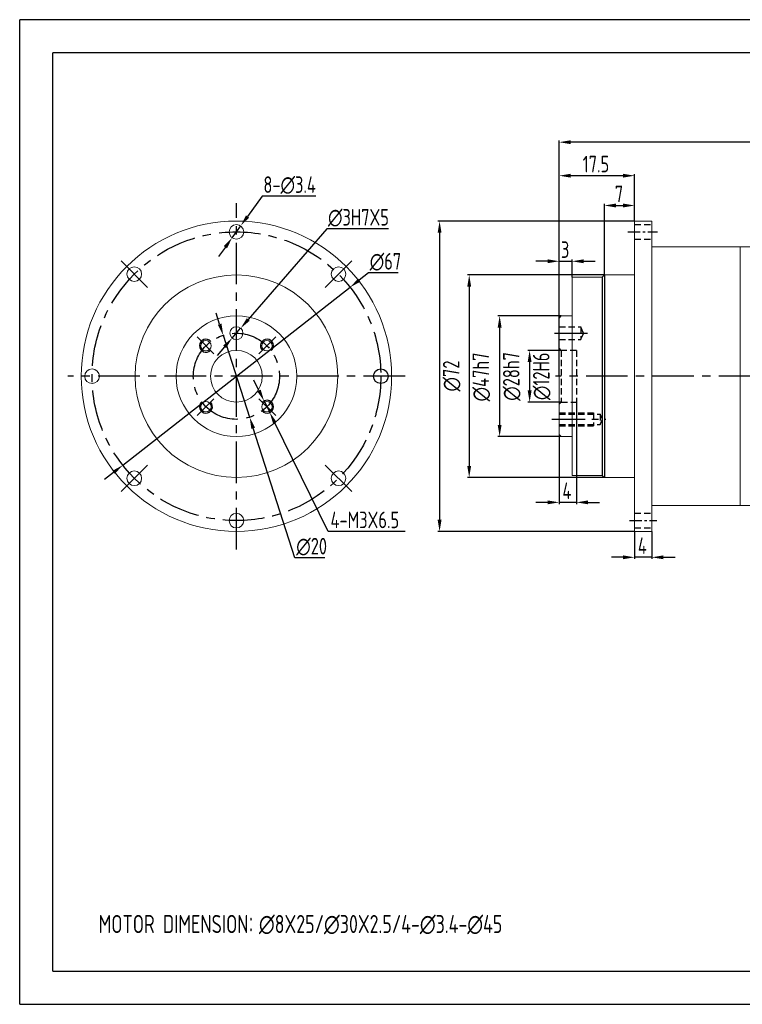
# Model space of a CAD drawing. Header units: millimetres. Extents: x -8 to 315, y -8 to 221.
# Tile 1 of 3: x -8 to 160, y -8 to 221. Entities that reach past the tile are written whole.
import ezdxf

# ---------------------------------------------------------------- set-up
doc = ezdxf.new("R2010")
doc.units = ezdxf.units.MM
doc.header["$LTSCALE"] = 7.692308
for name, pattern in [('CENTER', [2, 1.25, -0.25, 0.25, -0.25]), ('DASHED', [0.75, 0.5, -0.25]), ('HIDDEN', [9.525, 6.35, -3.175])]:
    doc.linetypes.add(name, pattern=pattern)
doc.layers.get('0').update_dxf_attribs({"lineweight": 20})
for name, color, linetype in [('2细线层', 4, 'Continuous'), ('3中心线层', 1, 'CENTER'), ('4虚线层', 6, 'DASHED'), ('7标注层', 4, 'Continuous'), ('AM_0', 7, 'Continuous'), ('DIM', 3, 'Continuous'), ('中心', 1, 'CENTER'), ('图框层', 7, 'Continuous'), ('轮廓', 7, 'Continuous')]:
    doc.layers.add(name, color=color, linetype=linetype)
doc.styles.get("Standard").update_dxf_attribs({"font": 'isocp.shx', "width": 0.8, "bigfont": 'gbcbig.shx'})
doc.styles.add('TH_GBDIM', font='isocp.shx', dxfattribs={"width": 0.8, "bigfont": 'gbcbig.shx'})

msp = doc.modelspace()

# ---------------------------------------------------------------- linework, layer by layer
at = {"linetype": 'Continuous'}
for p, q in [((134.9467, 174.0411), (138.9467, 174.0411)), ((134.9467, 174.0411), (134.9467, 172.2911)), ((138.9467, 174.0411), (138.9467, 172.2911)), ((134.9467, 108.2911), (134.9467, 172.2911)), ((138.9467, 172.2911), (138.9467, 103.7911)), ((134.9467, 167.7911), (134.9467, 161.5411)), ((138.9467, 168.0411), (159.5515, 168.0396)), ((138.9467, 168.0399), (181.4465, 168.0365)), ((120.4467, 161.0411), (127.4467, 161.0411)), ((127.9467, 161.5411), (127.4467, 161.0411)), ((127.9467, 161.5411), (134.9467, 161.5411)), ((117.9467, 152.0411), (117.4467, 151.5411)), ((117.4467, 151.5411), (117.4467, 124.5411)), ((117.9467, 152.0411), (120.4467, 152.0411)), ((117.9467, 124.0411), (117.4467, 124.5411)), ((117.9467, 124.0411), (120.4467, 124.0411)), ((117.9467, 124.0411), (120.4467, 124.0411)), ((127.4467, 115.0411), (127.9467, 114.5411)), ((134.9467, 114.5411), (127.9467, 114.5411)), ((134.9467, 103.7911), (134.9467, 108.2911)), ((159.5515, 108.0418), (138.9467, 108.0411)), ((181.4465, 108.0399), (138.9467, 108.0399)), ((134.9467, 103.7911), (134.9467, 102.0411)), ((138.9467, 103.7911), (138.9467, 102.0411)), ((138.9467, 102.0376), (134.9467, 102.0376))]:
    msp.add_line(p, q, dxfattribs=at)
for p, q in [((159.4467, 168.0388), (159.4467, 108.0411)), ((120.4467, 161.0411), (120.4467, 115.0411)), ((120.4467, 153.0411), (120.4467, 152.0411)), ((120.4467, 123.0411), (120.4467, 124.0411)), ((127.4467, 115.0411), (120.4467, 115.0411))]:
    msp.add_line(p, q)
for centre, radius in [((42.5867, 138.0399), 36), ((42.5867, 171.5399), 1.7), ((18.8986, 161.728), 1.7), ((66.2748, 161.728), 1.7), ((42.5867, 138.0399), 23.5), ((42.5867, 138.0399), 14), ((42.5867, 138.0399), 6), ((9.0867, 138.0399), 1.7), ((18.8986, 114.3519), 1.7), ((66.2748, 114.3519), 1.7), ((42.5867, 104.5399), 1.7)]:
    msp.add_circle(centre, radius)
for centre, radius in [((42.5867, 148.0399), 1.5), ((35.5156, 145.111), 1.2), ((49.6577, 145.111), 1.2), ((35.5156, 130.9689), 1.2), ((49.6577, 130.9689), 1.2)]:
    msp.add_circle(centre, radius, dxfattribs=at)
at = {"layer": '2细线层'}
for p, q in [((-7.6923, -7.6923), (-7.6923, 220.7692)), ((315.3846, 220.7692), (-7.6923, 220.7692)), ((-7.6923, -7.6923), (315.3846, -7.6923))]:
    msp.add_line(p, q, dxfattribs=at)
for centre, start, end in [((35.5156, 145.111), 40.698778, 315), ((49.6577, 145.111), 310.698778, 225), ((35.5156, 130.9689), 130.698778, 45), ((49.6577, 130.9689), 220.698778, 135)]:
    msp.add_arc(centre, 1.5, start, end, dxfattribs=at)
at = {"layer": '3中心线层'}
for p, q in [((42.5867, 97.8688), (42.5867, 178.2111)), ((81.6925, 138.0399), (3.4859, 138.0399)), ((210.2465, 138.0399), (116.6248, 138.0399))]:
    msp.add_line(p, q, dxfattribs=at)
at = {"layer": '3中心线层', "ltscale": 0.8}
for p, q in [((33.4697, 147.1569), (37.3783, 143.2483)), ((51.7037, 147.1569), (47.7951, 143.2483)), ((33.4697, 128.9229), (37.3783, 132.8315)), ((51.7037, 128.9229), (47.7951, 132.8315))]:
    msp.add_line(p, q, dxfattribs=at)
at = {"layer": '3中心线层'}
for radius in [33.5, 10]:
    msp.add_circle((42.5867, 138.0399), radius, dxfattribs=at)
at = {"layer": '4虚线层', "linetype": 'HIDDEN', "ltscale": 0.03}
for p, q in [((134.9467, 173.2411), (138.9467, 173.2411)), ((134.9467, 169.8411), (138.9467, 169.8411)), ((117.4467, 149.5411), (122.4483, 149.5411)), ((122.4483, 149.5411), (122.4483, 146.5411)), ((123.0756, 148.0411), (122.4483, 149.5411)), ((117.4467, 146.5411), (122.4483, 146.5411)), ((123.0756, 148.0411), (122.4483, 146.5411)), ((117.9467, 144.0411), (117.4467, 144.5411)), ((121.4489, 144.0411), (117.9467, 144.0411)), ((117.9467, 144.0411), (117.9467, 132.0411)), ((121.4489, 144.0411), (121.4489, 132.0411)), ((117.9467, 132.0411), (117.4467, 131.5411)), ((117.9467, 132.0411), (121.4489, 132.0411)), ((117.4467, 129.5411), (125.4464, 129.5411)), ((117.4467, 129.2411), (126.9464, 129.2582)), ((125.4464, 129.5411), (125.4464, 126.5411)), ((127.5259, 128.0411), (126.9464, 129.2582)), ((126.9464, 129.2582), (126.9464, 126.8582)), ((126.9464, 126.8582), (127.5259, 128.0411)), ((117.4467, 126.8411), (126.9464, 126.8582)), ((117.4467, 126.5411), (125.4464, 126.5411)), ((134.9467, 106.2411), (138.9467, 106.2411)), ((134.9467, 102.8376), (138.9467, 102.8376))]:
    msp.add_line(p, q, dxfattribs=at)
at = {"layer": '7标注层'}
for p, q in [((117.4467, 138.0365), (117.4467, 192.7291)), ((207.5542, 192.3445), (120.139, 192.3445)), ((117.4467, 151.5399), (117.4467, 184.9598)), ((132.2544, 184.5752), (120.139, 184.5752)), ((134.9467, 174.0399), (134.9467, 184.9598)), ((48.5401, 179.8092), (45.153, 175.1045)), ((61.0016, 179.8092), (48.5401, 179.8092)), ((127.9467, 161.5399), (127.9467, 178.0391)), ((130.639, 177.6545), (132.2544, 177.6545)), ((134.9467, 174.0399), (134.9467, 178.0391)), ((134.9467, 174.0399), (89.332, 174.0399)), ((41.5934, 170.1603), (43.5799, 172.9196)), ((63.5256, 172.2323), (45.3303, 151.2098)), ((77.8268, 172.2323), (63.5256, 172.2323)), ((89.7166, 171.3476), (89.7166, 104.7288)), ((40.0204, 167.9753), (38.4473, 165.7904)), ((114.7544, 164.7169), (112.0621, 164.7169)), ((117.4467, 151.5399), (117.4467, 165.1015)), ((117.4467, 164.7169), (120.4467, 164.7169)), ((120.4467, 161.0399), (120.4467, 165.1015)), ((123.139, 164.7169), (125.8313, 164.7169)), ((73.2067, 162.0072), (71.0866, 160.3477)), ((80.1233, 162.0072), (73.2067, 162.0072)), ((127.9467, 161.5399), (96.2044, 161.5399)), ((16.2069, 117.3916), (68.9665, 158.6883)), ((96.589, 158.8476), (96.589, 117.2322)), ((38.6941, 150.1206), (37.8684, 152.6832)), ((117.9467, 152.0399), (103.2643, 152.0399)), ((41.605, 146.9058), (43.5683, 149.1741)), ((103.6489, 149.3476), (103.6489, 126.7322)), ((39.5198, 147.558), (45.6536, 128.5218)), ((39.8431, 144.87), (38.0812, 142.8343)), ((117.9467, 144.0399), (110.2179, 144.0399)), ((110.6025, 141.3476), (110.6025, 134.7322)), ((47.8096, 134.7318), (46.6228, 137.1484)), ((48.9965, 132.3152), (50.319, 129.6225)), ((117.9467, 132.0399), (110.2179, 132.0399)), ((121.4489, 132.0399), (121.4489, 108.3917)), ((56.1599, 95.9155), (46.4793, 125.9593)), ((63.8777, 102.0157), (51.5059, 127.2059)), ((117.9467, 124.0399), (103.2643, 124.0399)), ((117.4467, 124.5399), (117.4467, 108.3917)), ((14.0868, 115.7321), (11.9667, 114.0727)), ((127.9467, 114.5399), (96.2044, 114.5399)), ((114.7544, 108.7763), (112.0621, 108.7763)), ((121.4489, 108.7763), (117.4467, 108.7763)), ((124.1412, 108.7763), (126.8335, 108.7763)), ((81.7238, 102.0157), (63.8777, 102.0157)), ((134.9467, 102.0365), (89.332, 102.0365)), ((134.9467, 102.0365), (134.9467, 95.643)), ((138.9467, 102.0365), (138.9467, 95.643)), ((132.2544, 96.0276), (129.5621, 96.0276)), ((138.9467, 96.0276), (134.9467, 96.0276)), ((141.639, 96.0276), (144.3313, 96.0276)), ((63.0766, 95.9155), (56.1599, 95.9155))]:
    msp.add_line(p, q, dxfattribs=at)
for points in [[(120.139, 192.7932), (120.139, 191.8958), (117.4467, 192.3445)], [(120.139, 185.0239), (120.139, 184.1265), (117.4467, 184.5752)], [(132.2544, 185.0239), (132.2544, 184.1265), (134.9467, 184.5752)], [(130.639, 178.1032), (130.639, 177.2057), (127.9467, 177.6545)], [(132.2544, 178.1032), (132.2544, 177.2057), (134.9467, 177.6545)], [(44.7888, 175.3667), (45.5172, 174.8424), (43.5799, 172.9196)], [(90.1653, 171.3476), (89.2679, 171.3476), (89.7166, 174.0399)], [(39.6562, 168.2375), (40.3845, 167.7132), (41.5934, 170.1603)], [(114.7544, 165.1656), (114.7544, 164.2682), (117.4467, 164.7169)], [(123.139, 165.1656), (123.139, 164.2682), (120.4467, 164.7169)], [(70.81, 160.7011), (71.3632, 159.9944), (68.9665, 158.6883)], [(97.0377, 158.8476), (96.1403, 158.8476), (96.589, 161.5399)], [(44.991, 151.5035), (45.6695, 150.9162), (43.5683, 149.1741)], [(104.0977, 149.3476), (103.2002, 149.3476), (103.6489, 152.0399)], [(39.1212, 150.2582), (38.267, 149.983), (39.5198, 147.558)], [(39.5038, 145.1637), (40.1824, 144.5764), (41.605, 146.9058)], [(111.0512, 141.3476), (110.1538, 141.3476), (110.6025, 144.0399)], [(48.2124, 134.9296), (47.4069, 134.534), (48.9965, 132.3152)], [(111.0512, 134.7322), (110.1538, 134.7322), (110.6025, 132.0399)], [(46.9064, 126.0969), (46.0522, 125.8217), (45.6536, 128.5218)], [(51.9086, 127.4037), (51.1031, 127.0081), (50.319, 129.6225)], [(104.0977, 126.7322), (103.2002, 126.7322), (103.6489, 124.0399)], [(13.8102, 116.0855), (14.3634, 115.3788), (16.2069, 117.3916)], [(97.0377, 117.2322), (96.1403, 117.2322), (96.589, 114.5399)], [(114.7544, 109.225), (114.7544, 108.3276), (117.4467, 108.7763)], [(124.1412, 109.225), (124.1412, 108.3276), (121.4489, 108.7763)], [(90.1653, 104.7288), (89.2679, 104.7288), (89.7166, 102.0365)], [(132.2544, 96.4763), (132.2544, 95.5789), (134.9467, 96.0276)], [(141.639, 96.4763), (141.639, 95.5789), (138.9467, 96.0276)]]:
    msp.add_solid(points, dxfattribs=at)
at = {"layer": 'AM_0', "ltscale": 2}
msp.add_circle((76.0867, 138.0399), 1.7, dxfattribs=at)
at = {"layer": 'DIM', "color": 1, "linetype": 'CENTER', "ltscale": 0.3}
for p, q in [((133.3938, 171.5411), (140.2857, 171.5411)), ((133.7781, 104.5411), (140.1388, 104.5411))]:
    msp.add_line(p, q, dxfattribs=at)
at = {"layer": 'DIM', "color": 1, "linetype": 'CENTER', "ltscale": 0.8}
for p, q in [((116.387, 148.0411), (124.0139, 148.0411)), ((115.7755, 128.0411), (128.297, 128.0411))]:
    msp.add_line(p, q, dxfattribs=at)
at = {"layer": '中心'}
for p, q in [((15.8205, 164.8061), (21.9767, 158.6499)), ((69.3529, 164.8061), (63.1966, 158.6499)), ((15.8205, 111.2737), (21.9767, 117.43)), ((69.3529, 111.2737), (63.1966, 117.43))]:
    msp.add_line(p, q, dxfattribs=at)
at = {"layer": '图框层'}
for p, q in [((0, 0), (0, 213.0769)), ((307.6923, 213.0769), (0, 213.0769)), ((0, 0), (307.6923, 0))]:
    msp.add_line(p, q, dxfattribs=at)
at = {"layer": '轮廓'}
for p, q in [((127.4467, 161.0411), (127.4467, 115.0411)), ((127.9467, 161.541), (127.9467, 114.541))]:
    msp.add_line(p, q, dxfattribs=at)

# ---------------------------------------------------------------- texts
at = {"layer": '7标注层', "style": 'TH_GBDIM', "width": 0.8}
for s, height, p in [('17.5', 3.84615, (122.9217, 185.3444)), ('8-∅3.4', 3.84615, (48.8478, 180.5784)), ('7', 3.8462, (130.3698, 178.4237)), ('∅3H7X5', 3.84615, (63.8268, 173.0016)), ('3', 3.8462, (117.8698, 165.4861)), ('∅67', 3.84615, (73.5079, 162.7764)), ('4', 3.8462, (118.217, 109.5455)), ('4-M3X6.5', 3.84615, (64.4161, 102.7849)), ('∅20', 3.84615, (56.4612, 96.6847)), ('4', 3.8462, (135.7159, 96.7968))]:
    msp.add_text(s, height=height, dxfattribs=at).set_placement(p)
for s, p in [('∅12H6', (115.2179, 132.4998)), ('∅47h7', (101.2044, 132.1898)), ('∅28h7', (108.2644, 132.3436)), ('∅72', (94.332, 134.4965))]:
    msp.add_text(s, height=3.84615, rotation=90, dxfattribs=at).set_placement(p)
at = {"layer": '7标注层', "width": 0.8}
msp.add_text('MOTOR DIMENSION：∅8X25/∅30X2.5/4-∅3.4-∅45', height=4.2, dxfattribs=at).set_placement((10.6165, 8.8363))

doc.saveas('drawing.dxf')
